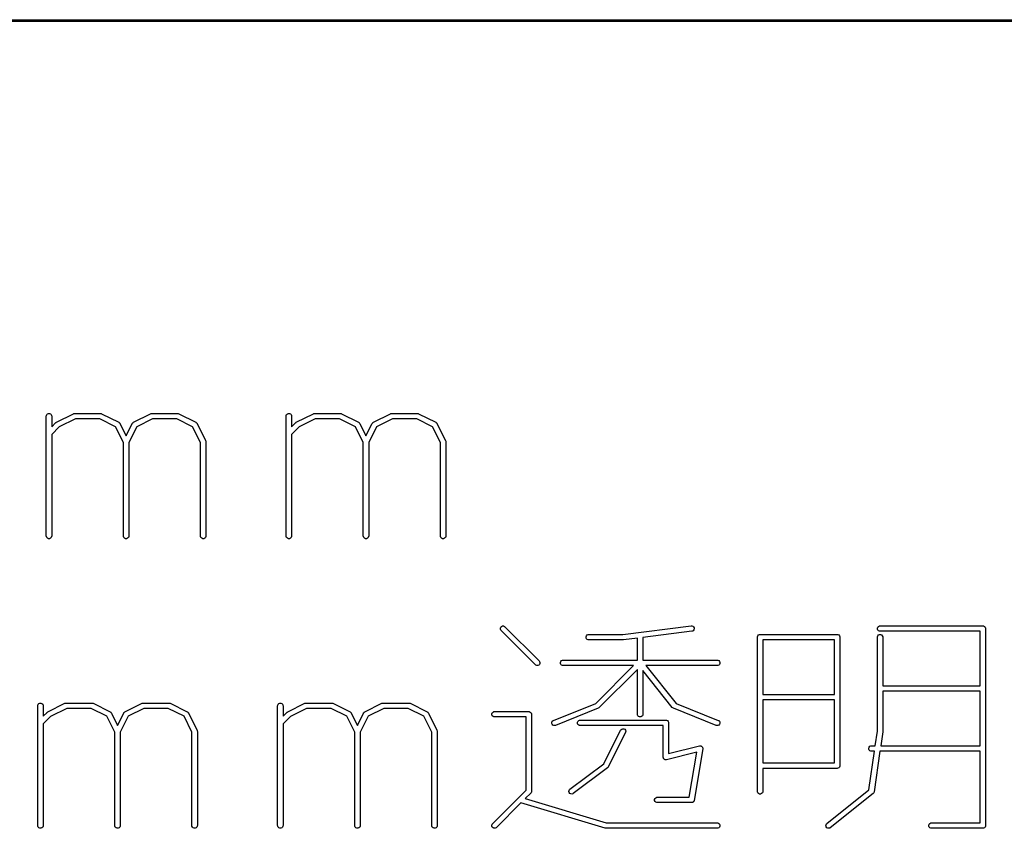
# Model space of a CAD drawing. Extents: x 24 to 204, y -176 to -24.
# Tile 4 of 6: x 86 to 113, y -176 to -154. Entities that reach past the tile are written whole.
import ezdxf

# ---------------------------------------------------------------- set-up
doc = ezdxf.new("R2010")
doc.units = 0
doc.layers.add('BLACK', color=7, linetype='CONTINUOUS')

msp = doc.modelspace()

# ---------------------------------------------------------------- linework, layer by layer
at = {"layer": 'BLACK', "linetype": 'CONTINUOUS'}
for p, q in [((204, -154.025), (24, -154.025)), ((24.025, -153.975), (203.975, -153.975)), ((86.357018, -164.997241), (86.358459, -164.982609)), ((86.358459, -164.982609), (86.369658, -164.955573)), ((86.369658, -164.955573), (86.39035, -164.934881)), ((86.39035, -164.934881), (86.417386, -164.923682)), ((86.417386, -164.923682), (86.44665, -164.923682)), ((86.44665, -164.923682), (86.473686, -164.934881)), ((86.473686, -164.934881), (86.494378, -164.955573)), ((86.494378, -164.955573), (86.505577, -164.982609)), ((86.505577, -164.982609), (86.507018, -164.997241)), ((86.636572, -165.168255), (87.112762, -164.930159)), ((87.112762, -164.930159), (87.126494, -164.924904)), ((87.126494, -164.924904), (87.129181, -164.924713)), ((87.129181, -164.924713), (87.131671, -164.923682)), ((87.131671, -164.923682), (87.146303, -164.922241)), ((87.146303, -164.922241), (87.860589, -164.922241)), ((87.860589, -164.922241), (87.875221, -164.923682)), ((87.875221, -164.923682), (87.87771, -164.924713)), ((87.87771, -164.924713), (87.880398, -164.924904)), ((87.880398, -164.924904), (87.89413, -164.930159)), ((87.89413, -164.930159), (88.370321, -165.168255)), ((88.779429, -165.168255), (89.25562, -164.930159)), ((89.25562, -164.930159), (89.269352, -164.924904)), ((89.269352, -164.924904), (89.272039, -164.924713)), ((89.272039, -164.924713), (89.274529, -164.923682)), ((89.274529, -164.923682), (89.289161, -164.922241)), ((89.289161, -164.922241), (90.003446, -164.922241)), ((90.003446, -164.922241), (90.018078, -164.923682)), ((90.018078, -164.923682), (90.020567, -164.924713)), ((90.020567, -164.924713), (90.023255, -164.924904)), ((90.023255, -164.924904), (90.036987, -164.930159)), ((90.036987, -164.930159), (90.513178, -165.168255)), ((93.023685, -164.997241), (93.025126, -164.982609)), ((93.025126, -164.982609), (93.036325, -164.955573)), ((93.036325, -164.955573), (93.057017, -164.934881)), ((93.057017, -164.934881), (93.084053, -164.923682)), ((93.084053, -164.923682), (93.113317, -164.923682)), ((93.113317, -164.923682), (93.140353, -164.934881)), ((93.140353, -164.934881), (93.161045, -164.955573)), ((93.161045, -164.955573), (93.172244, -164.982609)), ((93.172244, -164.982609), (93.173685, -164.997241)), ((93.303239, -165.168255), (93.779429, -164.930159)), ((93.779429, -164.930159), (93.793161, -164.924904)), ((93.793161, -164.924904), (93.795848, -164.924713)), ((93.795848, -164.924713), (93.798338, -164.923682)), ((93.798338, -164.923682), (93.81297, -164.922241)), ((93.81297, -164.922241), (94.527256, -164.922241)), ((94.527256, -164.922241), (94.541888, -164.923682)), ((94.541888, -164.923682), (94.544377, -164.924713)), ((94.544377, -164.924713), (94.547065, -164.924904)), ((94.547065, -164.924904), (94.560797, -164.930159)), ((94.560797, -164.930159), (95.036988, -165.168255)), ((95.446096, -165.168255), (95.922287, -164.930159)), ((95.922287, -164.930159), (95.936019, -164.924904)), ((95.936019, -164.924904), (95.938706, -164.924713)), ((95.938706, -164.924713), (95.941196, -164.923682)), ((95.941196, -164.923682), (95.955828, -164.922241)), ((95.955828, -164.922241), (96.670113, -164.922241)), ((96.670113, -164.922241), (96.684745, -164.923682)), ((96.684745, -164.923682), (96.687234, -164.924713)), ((96.687234, -164.924713), (96.689922, -164.924904)), ((96.689922, -164.924904), (96.703654, -164.930159)), ((96.703654, -164.930159), (97.179845, -165.168255)), ((86.357018, -168.330575), (86.357018, -164.997241)), ((86.507018, -164.997241), (86.507018, -165.292366)), ((86.507018, -165.292366), (86.61708, -165.182304)), ((86.61708, -165.182304), (86.622832, -165.177583)), ((86.622832, -165.177583), (86.624129, -165.176088)), ((86.624129, -165.176088), (86.626383, -165.174668)), ((86.626383, -165.174668), (86.628445, -165.172977)), ((86.628445, -165.172977), (86.630275, -165.172218)), ((86.630275, -165.172218), (86.636572, -165.168255)), ((87.164008, -165.072241), (86.71454, -165.296975)), ((87.842884, -165.072241), (87.164008, -165.072241)), ((88.280878, -165.291238), (87.842884, -165.072241)), ((88.370321, -165.168255), (88.372767, -165.169795)), ((88.372767, -165.169795), (88.373922, -165.17018)), ((88.373922, -165.17018), (88.37536, -165.171427)), ((88.37536, -165.171427), (88.382764, -165.176088)), ((88.382764, -165.176088), (88.388923, -165.183189)), ((88.388923, -165.183189), (88.39603, -165.189353)), ((88.39603, -165.189353), (88.400691, -165.196758)), ((88.400691, -165.196758), (88.401937, -165.198195)), ((88.401937, -165.198195), (88.402321, -165.199348)), ((88.402321, -165.199348), (88.403862, -165.201796)), ((88.403862, -165.201796), (88.574875, -165.543822)), ((88.574875, -165.543822), (88.745888, -165.201796)), ((88.745888, -165.201796), (88.747428, -165.199349)), ((88.747428, -165.199349), (88.747813, -165.198195)), ((88.747813, -165.198195), (88.74906, -165.196756)), ((88.74906, -165.196756), (88.753721, -165.189353)), ((88.753721, -165.189353), (88.760823, -165.183192)), ((88.760823, -165.183192), (88.766986, -165.176087)), ((88.766986, -165.176087), (88.774387, -165.171427)), ((88.774387, -165.171427), (88.775828, -165.170179)), ((88.775828, -165.170179), (88.776984, -165.169793)), ((88.776984, -165.169793), (88.779429, -165.168255)), ((89.306866, -165.072241), (88.868871, -165.291238)), ((89.985741, -165.072241), (89.306866, -165.072241)), ((90.423735, -165.291238), (89.985741, -165.072241)), ((90.513178, -165.168255), (90.515624, -165.169795)), ((90.515624, -165.169795), (90.516779, -165.17018)), ((90.516779, -165.17018), (90.518217, -165.171427)), ((90.518217, -165.171427), (90.525621, -165.176088)), ((90.525621, -165.176088), (90.53178, -165.183189)), ((90.53178, -165.183189), (90.538887, -165.189353)), ((90.538887, -165.189353), (90.543548, -165.196758)), ((90.543548, -165.196758), (90.544794, -165.198195)), ((90.544794, -165.198195), (90.545178, -165.199348)), ((90.545178, -165.199348), (90.546719, -165.201796)), ((90.546719, -165.201796), (90.784814, -165.677986)), ((93.023685, -168.330575), (93.023685, -164.997241)), ((93.173685, -164.997241), (93.173685, -165.292366)), ((93.173685, -165.292366), (93.283747, -165.182304)), ((93.283747, -165.182304), (93.289499, -165.177583)), ((93.289499, -165.177583), (93.290796, -165.176088)), ((93.290796, -165.176088), (93.29305, -165.174668)), ((93.29305, -165.174668), (93.295112, -165.172977)), ((93.295112, -165.172977), (93.296942, -165.172218)), ((93.296942, -165.172218), (93.303239, -165.168255)), ((93.830675, -165.072241), (93.381207, -165.296975)), ((94.509551, -165.072241), (93.830675, -165.072241)), ((94.947545, -165.291238), (94.509551, -165.072241)), ((95.036988, -165.168255), (95.039434, -165.169795)), ((95.039434, -165.169795), (95.040589, -165.17018)), ((95.040589, -165.17018), (95.042027, -165.171427)), ((95.042027, -165.171427), (95.049431, -165.176088)), ((95.049431, -165.176088), (95.05559, -165.183189)), ((95.05559, -165.183189), (95.062697, -165.189353)), ((95.062697, -165.189353), (95.067358, -165.196758)), ((95.067358, -165.196758), (95.068604, -165.198195)), ((95.068604, -165.198195), (95.068988, -165.199348)), ((95.068988, -165.199348), (95.070529, -165.201796)), ((95.070529, -165.201796), (95.241542, -165.543822)), ((95.241542, -165.543822), (95.412555, -165.201796)), ((95.412555, -165.201796), (95.414095, -165.199349)), ((95.414095, -165.199349), (95.41448, -165.198195)), ((95.41448, -165.198195), (95.415727, -165.196756)), ((95.415727, -165.196756), (95.420388, -165.189353)), ((95.420388, -165.189353), (95.42749, -165.183192)), ((95.42749, -165.183192), (95.433653, -165.176087)), ((95.433653, -165.176087), (95.441054, -165.171427)), ((95.441054, -165.171427), (95.442495, -165.170179)), ((95.442495, -165.170179), (95.443651, -165.169793)), ((95.443651, -165.169793), (95.446096, -165.168255)), ((95.973533, -165.072241), (95.535538, -165.291238)), ((96.652408, -165.072241), (95.973533, -165.072241)), ((97.090402, -165.291238), (96.652408, -165.072241)), ((97.179845, -165.168255), (97.182291, -165.169795)), ((97.182291, -165.169795), (97.183446, -165.17018)), ((97.183446, -165.17018), (97.184884, -165.171427)), ((97.184884, -165.171427), (97.192288, -165.176088)), ((97.192288, -165.176088), (97.198447, -165.183189)), ((97.198447, -165.183189), (97.205554, -165.189353)), ((97.205554, -165.189353), (97.210215, -165.196758)), ((97.210215, -165.196758), (97.211461, -165.198195)), ((97.211461, -165.198195), (97.211845, -165.199348)), ((97.211845, -165.199348), (97.213386, -165.201796)), ((97.213386, -165.201796), (97.451481, -165.677986)), ((86.71454, -165.296975), (86.507018, -165.504498)), ((86.507018, -165.504498), (86.507018, -168.330575)), ((88.499875, -165.729232), (88.280878, -165.291238)), ((88.868871, -165.291238), (88.649875, -165.729232)), ((90.642732, -165.729232), (90.423735, -165.291238)), ((93.381207, -165.296975), (93.173685, -165.504498)), ((93.173685, -165.504498), (93.173685, -168.330575)), ((95.166542, -165.729232), (94.947545, -165.291238)), ((95.535538, -165.291238), (95.316542, -165.729232)), ((97.309399, -165.729232), (97.090402, -165.291238)), ((88.499875, -168.330575), (88.499875, -165.729232)), ((88.649875, -165.729232), (88.649875, -168.330575)), ((90.642732, -168.330575), (90.642732, -165.729232)), ((90.784814, -165.677986), (90.790069, -165.691718)), ((90.790069, -165.691718), (90.790259, -165.694405)), ((90.790259, -165.694405), (90.791291, -165.696895)), ((90.791291, -165.696895), (90.792732, -165.711527)), ((90.792732, -165.711527), (90.792732, -168.330575)), ((95.166542, -168.330575), (95.166542, -165.729232)), ((95.316542, -165.729232), (95.316542, -168.330575)), ((97.309399, -168.330575), (97.309399, -165.729232)), ((97.451481, -165.677986), (97.456736, -165.691718)), ((97.456736, -165.691718), (97.456926, -165.694405)), ((97.456926, -165.694405), (97.457958, -165.696895)), ((97.457958, -165.696895), (97.459399, -165.711527)), ((97.459399, -165.711527), (97.459399, -168.330575)), ((86.358459, -168.345207), (86.357018, -168.330575)), ((86.369658, -168.372243), (86.358459, -168.345207)), ((86.39035, -168.392935), (86.369658, -168.372243)), ((86.417386, -168.404134), (86.39035, -168.392935)), ((86.44665, -168.404134), (86.417386, -168.404134)), ((86.473686, -168.392935), (86.44665, -168.404134)), ((86.494378, -168.372243), (86.473686, -168.392935)), ((86.505577, -168.345207), (86.494378, -168.372243)), ((86.507018, -168.330575), (86.505577, -168.345207)), ((88.501316, -168.345207), (88.499875, -168.330575)), ((88.512515, -168.372243), (88.501316, -168.345207)), ((88.533207, -168.392935), (88.512515, -168.372243)), ((88.560243, -168.404134), (88.533207, -168.392935)), ((88.589507, -168.404134), (88.560243, -168.404134)), ((88.616543, -168.392935), (88.589507, -168.404134)), ((88.637235, -168.372243), (88.616543, -168.392935)), ((88.648434, -168.345207), (88.637235, -168.372243)), ((88.649875, -168.330575), (88.648434, -168.345207)), ((90.644173, -168.345207), (90.642732, -168.330575)), ((90.655372, -168.372243), (90.644173, -168.345207)), ((90.676064, -168.392935), (90.655372, -168.372243)), ((90.7031, -168.404134), (90.676064, -168.392935)), ((90.732364, -168.404134), (90.7031, -168.404134)), ((90.7594, -168.392935), (90.732364, -168.404134)), ((90.780092, -168.372243), (90.7594, -168.392935)), ((90.791291, -168.345207), (90.780092, -168.372243)), ((90.792732, -168.330575), (90.791291, -168.345207)), ((93.025126, -168.345207), (93.023685, -168.330575)), ((93.036325, -168.372243), (93.025126, -168.345207)), ((93.057017, -168.392935), (93.036325, -168.372243)), ((93.084053, -168.404134), (93.057017, -168.392935)), ((93.113317, -168.404134), (93.084053, -168.404134)), ((93.140353, -168.392935), (93.113317, -168.404134)), ((93.161045, -168.372243), (93.140353, -168.392935)), ((93.172244, -168.345207), (93.161045, -168.372243)), ((93.173685, -168.330575), (93.172244, -168.345207)), ((95.167983, -168.345207), (95.166542, -168.330575)), ((95.179182, -168.372243), (95.167983, -168.345207)), ((95.199874, -168.392935), (95.179182, -168.372243)), ((95.22691, -168.404134), (95.199874, -168.392935)), ((95.256174, -168.404134), (95.22691, -168.404134)), ((95.28321, -168.392935), (95.256174, -168.404134)), ((95.303902, -168.372243), (95.28321, -168.392935)), ((95.315101, -168.345207), (95.303902, -168.372243)), ((95.316542, -168.330575), (95.315101, -168.345207)), ((97.31084, -168.345207), (97.309399, -168.330575)), ((97.322039, -168.372243), (97.31084, -168.345207)), ((97.342731, -168.392935), (97.322039, -168.372243)), ((97.369767, -168.404134), (97.342731, -168.392935)), ((97.399031, -168.404134), (97.369767, -168.404134)), ((97.426067, -168.392935), (97.399031, -168.404134)), ((97.446759, -168.372243), (97.426067, -168.392935)), ((97.457958, -168.345207), (97.446759, -168.372243)), ((97.459399, -168.330575), (97.457958, -168.345207)), ((98.977504, -170.889473), (98.988703, -170.862436)), ((98.977504, -170.918735), (98.977504, -170.889473)), ((98.988703, -170.945772), (98.977504, -170.918735)), ((98.988703, -170.862436), (99.009395, -170.841744)), ((98.99803, -170.957137), (98.988703, -170.945772)), ((99.950411, -171.909518), (98.99803, -170.957137)), ((99.009395, -170.841744), (99.036432, -170.830545)), ((99.036432, -170.830545), (99.065694, -170.830545)), ((99.065694, -170.830545), (99.092731, -170.841744)), ((99.092731, -170.841744), (99.104096, -170.851071)), ((99.104096, -170.851071), (100.056477, -171.803452)), ((102.379726, -171.0672), (104.279855, -170.829683)), ((104.29846, -170.978525), (102.935587, -171.148884)), ((104.279855, -170.829683), (104.294553, -170.829298)), ((104.294553, -170.829298), (104.322769, -170.837057)), ((104.312801, -170.97528), (104.29846, -170.978525)), ((104.338239, -170.960814), (104.312801, -170.97528)), ((104.322769, -170.837057), (104.345868, -170.855023)), ((104.356204, -170.937715), (104.338239, -170.960814)), ((104.345868, -170.855023), (104.360334, -170.880461)), ((104.363963, -170.909499), (104.356204, -170.937715)), ((104.360334, -170.880461), (104.363963, -170.909499)), ((109.453694, -170.889472), (109.464893, -170.862436)), ((109.453694, -170.918736), (109.453694, -170.889472)), ((109.464893, -170.945772), (109.453694, -170.918736)), ((109.464893, -170.862436), (109.485585, -170.841744)), ((109.485585, -170.966464), (109.464893, -170.945772)), ((109.485585, -170.841744), (109.512621, -170.830545)), ((109.512621, -170.977663), (109.485585, -170.966464)), ((109.512621, -170.830545), (109.527253, -170.829104)), ((109.527253, -170.979104), (109.512621, -170.977663)), ((109.527253, -170.829104), (112.384396, -170.829104)), ((112.309396, -170.979104), (109.527253, -170.979104)), ((112.309396, -172.495771), (112.309396, -170.979104)), ((112.384396, -170.829104), (112.399028, -170.830545)), ((112.399028, -170.830545), (112.426064, -170.841744)), ((112.426064, -170.841744), (112.446756, -170.862436)), ((112.446756, -170.862436), (112.457955, -170.889472)), ((112.457955, -170.889472), (112.459396, -170.904104)), ((112.459396, -170.904104), (112.459396, -176.380295)), ((101.358457, -171.127568), (101.369656, -171.100532)), ((101.358457, -171.156832), (101.358457, -171.127568)), ((101.369656, -171.183868), (101.358457, -171.156832)), ((101.369656, -171.100532), (101.390348, -171.07984)), ((101.390348, -171.20456), (101.369656, -171.183868)), ((101.390348, -171.07984), (101.417384, -171.068641)), ((101.417384, -171.215759), (101.390348, -171.20456)), ((101.417384, -171.068641), (101.432016, -171.0672)), ((101.432016, -171.2172), (101.417384, -171.215759)), ((101.432016, -171.0672), (102.379726, -171.0672)), ((102.384397, -171.2172), (101.432016, -171.2172)), ((102.389035, -171.216743), (102.384397, -171.2172)), ((102.3937, -171.216621), (102.389035, -171.216743)), ((102.785587, -171.167634), (102.3937, -171.216621)), ((102.785587, -171.781485), (102.785587, -171.167634)), ((102.935587, -171.148884), (102.935587, -171.781485)), ((106.11892, -171.1422), (106.120361, -171.127568)), ((106.11892, -175.427914), (106.11892, -171.1422)), ((106.120361, -171.127568), (106.13156, -171.100532)), ((106.13156, -171.100532), (106.152252, -171.07984)), ((106.152252, -171.07984), (106.179288, -171.068641)), ((106.179288, -171.068641), (106.19392, -171.0672)), ((106.19392, -171.0672), (108.336777, -171.0672)), ((108.261777, -171.2172), (106.26892, -171.2172)), ((106.26892, -171.2172), (106.26892, -172.733866)), ((108.261777, -172.733866), (108.261777, -171.2172)), ((108.336777, -171.0672), (108.351409, -171.068641)), ((108.351409, -171.068641), (108.378445, -171.07984)), ((108.378445, -171.07984), (108.399137, -171.100532)), ((108.399137, -171.100532), (108.410336, -171.127568)), ((108.410336, -171.127568), (108.411777, -171.1422)), ((108.411777, -171.1422), (108.411777, -174.713628)), ((109.452253, -171.1422), (109.453694, -171.127568)), ((109.452253, -173.755918), (109.452253, -171.1422)), ((109.453694, -171.127568), (109.464893, -171.100532)), ((109.464893, -171.100532), (109.485585, -171.07984)), ((109.485585, -171.07984), (109.512621, -171.068641)), ((109.512621, -171.068641), (109.541885, -171.068641)), ((109.541885, -171.068641), (109.568921, -171.07984)), ((109.568921, -171.07984), (109.589613, -171.100532)), ((109.589613, -171.100532), (109.600812, -171.127568)), ((109.600812, -171.127568), (109.602253, -171.1422)), ((109.602253, -171.1422), (109.602253, -172.495771)), ((100.056477, -171.803452), (100.065804, -171.814817)), ((100.065804, -171.814817), (100.077003, -171.841853)), ((100.644171, -171.841853), (100.65537, -171.814817)), ((100.65537, -171.814817), (100.676062, -171.794125)), ((100.676062, -171.794125), (100.703098, -171.782926)), ((100.703098, -171.782926), (100.71773, -171.781485)), ((100.71773, -171.781485), (102.785587, -171.781485)), ((102.935587, -171.781485), (105.003444, -171.781485)), ((105.003444, -171.781485), (105.018076, -171.782926)), ((105.018076, -171.782926), (105.045112, -171.794125)), ((105.045112, -171.794125), (105.065804, -171.814817)), ((105.065804, -171.814817), (105.077003, -171.841853)), ((99.961776, -171.918845), (99.950411, -171.909518)), ((99.988812, -171.930044), (99.961776, -171.918845)), ((100.018075, -171.930044), (99.988812, -171.930044)), ((100.045112, -171.918845), (100.018075, -171.930044)), ((100.065804, -171.898153), (100.045112, -171.918845)), ((100.077003, -171.871116), (100.065804, -171.898153)), ((100.077003, -171.841853), (100.077003, -171.871116)), ((100.644171, -171.871117), (100.644171, -171.841853)), ((100.65537, -171.898153), (100.644171, -171.871117)), ((100.676062, -171.918845), (100.65537, -171.898153)), ((100.703098, -171.930044), (100.676062, -171.918845)), ((100.71773, -171.931485), (100.703098, -171.930044)), ((102.679521, -171.931485), (100.71773, -171.931485)), ((101.627963, -172.983042), (102.679521, -171.931485)), ((102.785587, -172.037551), (101.723144, -173.099994)), ((102.785587, -173.285057), (102.785587, -172.037551)), ((103.754403, -173.093813), (102.935587, -172.070293)), ((102.935587, -172.070293), (102.935587, -173.285057)), ((105.003444, -171.931485), (103.016634, -171.931485)), ((103.016634, -171.931485), (103.85918, -172.984668)), ((105.018076, -171.930044), (105.003444, -171.931485)), ((105.045112, -171.918845), (105.018076, -171.930044)), ((105.065804, -171.898153), (105.045112, -171.918845)), ((105.077003, -171.871117), (105.065804, -171.898153)), ((105.077003, -171.841853), (105.077003, -171.871117)), ((109.602253, -172.495771), (112.309396, -172.495771)), ((112.309396, -172.645771), (109.602253, -172.645771)), ((109.602253, -172.645771), (109.602253, -173.761247)), ((112.309396, -174.162438), (112.309396, -172.645771)), ((106.26892, -172.733866), (108.261777, -172.733866)), ((108.261777, -172.883866), (106.26892, -172.883866)), ((106.26892, -172.883866), (106.26892, -174.638628)), ((108.261777, -174.638628), (108.261777, -172.883866)), ((86.11892, -173.046961), (86.120361, -173.032329)), ((86.11892, -176.380295), (86.11892, -173.046961)), ((86.120361, -173.032329), (86.13156, -173.005293)), ((86.13156, -173.005293), (86.152252, -172.984601)), ((86.152252, -172.984601), (86.179288, -172.973402)), ((86.179288, -172.973402), (86.208552, -172.973402)), ((86.208552, -172.973402), (86.235588, -172.984601)), ((86.235588, -172.984601), (86.25628, -173.005293)), ((86.25628, -173.005293), (86.267479, -173.032329)), ((86.267479, -173.032329), (86.26892, -173.046961)), ((86.26892, -173.046961), (86.26892, -173.342086)), ((86.398474, -173.217975), (86.874664, -172.979879)), ((86.92591, -173.121961), (86.476442, -173.346695)), ((86.874664, -172.979879), (86.888396, -172.974624)), ((86.888396, -172.974624), (86.891083, -172.974433)), ((86.891083, -172.974433), (86.893573, -172.973402)), ((86.893573, -172.973402), (86.908205, -172.971961)), ((86.908205, -172.971961), (87.622491, -172.971961)), ((87.604786, -173.121961), (86.92591, -173.121961)), ((88.04278, -173.340958), (87.604786, -173.121961)), ((87.622491, -172.971961), (87.637123, -172.973402)), ((87.637123, -172.973402), (87.639612, -172.974433)), ((87.639612, -172.974433), (87.6423, -172.974624)), ((87.6423, -172.974624), (87.656032, -172.979879)), ((87.656032, -172.979879), (88.132223, -173.217975)), ((88.541331, -173.217975), (89.017522, -172.979879)), ((89.068768, -173.121961), (88.630773, -173.340958)), ((89.017522, -172.979879), (89.031254, -172.974624)), ((89.031254, -172.974624), (89.033941, -172.974433)), ((89.033941, -172.974433), (89.036431, -172.973402)), ((89.036431, -172.973402), (89.051063, -172.971961)), ((89.051063, -172.971961), (89.765348, -172.971961)), ((89.747643, -173.121961), (89.068768, -173.121961)), ((90.185637, -173.340958), (89.747643, -173.121961)), ((89.765348, -172.971961), (89.77998, -172.973402)), ((89.77998, -172.973402), (89.782469, -172.974433)), ((89.782469, -172.974433), (89.785157, -172.974624)), ((89.785157, -172.974624), (89.798889, -172.979879)), ((89.798889, -172.979879), (90.27508, -173.217975)), ((92.785587, -173.046961), (92.787028, -173.032329)), ((92.785587, -176.380295), (92.785587, -173.046961)), ((92.787028, -173.032329), (92.798227, -173.005293)), ((92.798227, -173.005293), (92.818919, -172.984601)), ((92.818919, -172.984601), (92.845955, -172.973402)), ((92.845955, -172.973402), (92.875219, -172.973402)), ((92.875219, -172.973402), (92.902255, -172.984601)), ((92.902255, -172.984601), (92.922947, -173.005293)), ((92.922947, -173.005293), (92.934146, -173.032329)), ((92.934146, -173.032329), (92.935587, -173.046961)), ((92.935587, -173.046961), (92.935587, -173.342086)), ((93.065141, -173.217975), (93.541331, -172.979879)), ((93.592577, -173.121961), (93.143109, -173.346695)), ((93.541331, -172.979879), (93.555063, -172.974624)), ((93.555063, -172.974624), (93.55775, -172.974433)), ((93.55775, -172.974433), (93.56024, -172.973402)), ((93.56024, -172.973402), (93.574872, -172.971961)), ((93.574872, -172.971961), (94.289158, -172.971961)), ((94.271453, -173.121961), (93.592577, -173.121961)), ((94.709447, -173.340958), (94.271453, -173.121961)), ((94.289158, -172.971961), (94.30379, -172.973402)), ((94.30379, -172.973402), (94.306279, -172.974433)), ((94.306279, -172.974433), (94.308967, -172.974624)), ((94.308967, -172.974624), (94.322699, -172.979879)), ((94.322699, -172.979879), (94.79889, -173.217975)), ((95.207998, -173.217975), (95.684189, -172.979879)), ((95.735435, -173.121961), (95.29744, -173.340958)), ((95.684189, -172.979879), (95.697921, -172.974624)), ((95.697921, -172.974624), (95.700608, -172.974433)), ((95.700608, -172.974433), (95.703098, -172.973402)), ((95.703098, -172.973402), (95.71773, -172.971961)), ((95.71773, -172.971961), (96.432015, -172.971961)), ((96.41431, -173.121961), (95.735435, -173.121961)), ((96.852304, -173.340958), (96.41431, -173.121961)), ((96.432015, -172.971961), (96.446647, -172.973402)), ((96.446647, -172.973402), (96.449136, -172.974433)), ((96.449136, -172.974433), (96.451824, -172.974624)), ((96.451824, -172.974624), (96.465556, -172.979879)), ((96.465556, -172.979879), (96.941747, -173.217975)), ((100.451781, -173.453516), (101.627963, -172.983042)), ((101.697965, -173.116597), (100.507489, -173.592788)), ((101.711016, -173.109825), (101.697965, -173.116597)), ((101.71135, -173.109498), (101.711016, -173.109825)), ((101.711779, -173.109321), (101.71135, -173.109498)), ((101.723144, -173.099994), (101.711779, -173.109321)), ((103.764668, -173.104338), (103.754403, -173.093813)), ((103.768735, -173.106578), (103.764668, -173.104338)), ((103.772063, -173.109825), (103.768735, -173.106578)), ((103.785114, -173.116597), (103.772063, -173.109825)), ((104.97559, -173.592788), (103.785114, -173.116597)), ((103.85918, -172.984668), (105.031298, -173.453516)), ((86.26892, -173.342086), (86.378982, -173.232024)), ((86.476442, -173.346695), (86.26892, -173.554218)), ((86.378982, -173.232024), (86.384734, -173.227303)), ((86.384734, -173.227303), (86.386031, -173.225808)), ((86.386031, -173.225808), (86.388285, -173.224388)), ((86.388285, -173.224388), (86.390347, -173.222697)), ((86.390347, -173.222697), (86.392177, -173.221938)), ((86.392177, -173.221938), (86.398474, -173.217975)), ((88.261777, -173.778952), (88.04278, -173.340958)), ((88.132223, -173.217975), (88.134669, -173.219515)), ((88.134669, -173.219515), (88.135824, -173.2199)), ((88.135824, -173.2199), (88.137262, -173.221147)), ((88.137262, -173.221147), (88.144666, -173.225808)), ((88.144666, -173.225808), (88.150825, -173.232909)), ((88.150825, -173.232909), (88.157932, -173.239073)), ((88.157932, -173.239073), (88.162593, -173.246478)), ((88.162593, -173.246478), (88.163839, -173.247915)), ((88.163839, -173.247915), (88.164223, -173.249068)), ((88.164223, -173.249068), (88.165764, -173.251516)), ((88.165764, -173.251516), (88.336777, -173.593542)), ((88.336777, -173.593542), (88.50779, -173.251516)), ((88.630773, -173.340958), (88.411777, -173.778952)), ((88.50779, -173.251516), (88.50933, -173.249069)), ((88.50933, -173.249069), (88.509715, -173.247915)), ((88.509715, -173.247915), (88.510962, -173.246476)), ((88.510962, -173.246476), (88.515623, -173.239073)), ((88.515623, -173.239073), (88.522725, -173.232912)), ((88.522725, -173.232912), (88.528888, -173.225807)), ((88.528888, -173.225807), (88.536289, -173.221147)), ((88.536289, -173.221147), (88.53773, -173.219899)), ((88.53773, -173.219899), (88.538886, -173.219513)), ((88.538886, -173.219513), (88.541331, -173.217975)), ((90.404634, -173.778952), (90.185637, -173.340958)), ((90.27508, -173.217975), (90.277526, -173.219515)), ((90.277526, -173.219515), (90.278681, -173.2199)), ((90.278681, -173.2199), (90.280119, -173.221147)), ((90.280119, -173.221147), (90.287523, -173.225808)), ((90.287523, -173.225808), (90.293682, -173.232909)), ((90.293682, -173.232909), (90.300789, -173.239073)), ((90.300789, -173.239073), (90.30545, -173.246478)), ((90.30545, -173.246478), (90.306696, -173.247915)), ((90.306696, -173.247915), (90.30708, -173.249068)), ((90.30708, -173.249068), (90.308621, -173.251516)), ((90.308621, -173.251516), (90.546716, -173.727706)), ((92.935587, -173.342086), (93.045649, -173.232024)), ((93.143109, -173.346695), (92.935587, -173.554218)), ((93.045649, -173.232024), (93.051401, -173.227303)), ((93.051401, -173.227303), (93.052698, -173.225808)), ((93.052698, -173.225808), (93.054952, -173.224388)), ((93.054952, -173.224388), (93.057014, -173.222697)), ((93.057014, -173.222697), (93.058844, -173.221938)), ((93.058844, -173.221938), (93.065141, -173.217975)), ((94.928444, -173.778952), (94.709447, -173.340958)), ((94.79889, -173.217975), (94.801336, -173.219515)), ((94.801336, -173.219515), (94.802491, -173.2199)), ((94.802491, -173.2199), (94.803929, -173.221147)), ((94.803929, -173.221147), (94.811333, -173.225808)), ((94.811333, -173.225808), (94.817492, -173.232909)), ((94.817492, -173.232909), (94.824599, -173.239073)), ((94.824599, -173.239073), (94.82926, -173.246478)), ((94.82926, -173.246478), (94.830506, -173.247915)), ((94.830506, -173.247915), (94.83089, -173.249068)), ((94.83089, -173.249068), (94.832431, -173.251516)), ((94.832431, -173.251516), (95.003444, -173.593542)), ((95.003444, -173.593542), (95.174457, -173.251516)), ((95.29744, -173.340958), (95.078444, -173.778952)), ((95.174457, -173.251516), (95.175997, -173.249069)), ((95.175997, -173.249069), (95.176382, -173.247915)), ((95.176382, -173.247915), (95.177629, -173.246476)), ((95.177629, -173.246476), (95.18229, -173.239073)), ((95.18229, -173.239073), (95.189392, -173.232912)), ((95.189392, -173.232912), (95.195555, -173.225807)), ((95.195555, -173.225807), (95.202956, -173.221147)), ((95.202956, -173.221147), (95.204397, -173.219899)), ((95.204397, -173.219899), (95.205553, -173.219513)), ((95.205553, -173.219513), (95.207998, -173.217975)), ((97.071301, -173.778952), (96.852304, -173.340958)), ((96.941747, -173.217975), (96.944193, -173.219515)), ((96.944193, -173.219515), (96.945348, -173.2199)), ((96.945348, -173.2199), (96.946786, -173.221147)), ((96.946786, -173.221147), (96.95419, -173.225808)), ((96.95419, -173.225808), (96.960349, -173.232909)), ((96.960349, -173.232909), (96.967456, -173.239073)), ((96.967456, -173.239073), (96.972117, -173.246478)), ((96.972117, -173.246478), (96.973363, -173.247915)), ((96.973363, -173.247915), (96.973747, -173.249068)), ((96.973747, -173.249068), (96.975288, -173.251516)), ((96.975288, -173.251516), (97.213383, -173.727706)), ((98.739409, -173.270425), (98.750608, -173.243389)), ((98.739409, -173.299689), (98.739409, -173.270425)), ((98.750608, -173.326725), (98.739409, -173.299689)), ((98.750608, -173.243389), (98.7713, -173.222697)), ((98.7713, -173.347417), (98.750608, -173.326725)), ((98.7713, -173.222697), (98.798336, -173.211498)), ((98.798336, -173.358616), (98.7713, -173.347417)), ((98.798336, -173.211498), (98.812968, -173.210057)), ((98.812968, -173.360057), (98.798336, -173.358616)), ((98.812968, -173.210057), (99.765349, -173.210057)), ((99.690349, -173.360057), (98.812968, -173.360057)), ((99.690349, -175.396848), (99.690349, -173.360057)), ((99.765349, -173.210057), (99.779981, -173.211498)), ((99.779981, -173.211498), (99.807017, -173.222697)), ((99.807017, -173.222697), (99.827709, -173.243389)), ((99.827709, -173.243389), (99.838908, -173.270425)), ((99.838908, -173.270425), (99.840349, -173.285057)), ((99.840349, -173.285057), (99.840349, -175.427914)), ((100.417787, -173.480727), (100.43873, -173.460288)), ((100.43873, -173.460288), (100.451781, -173.453516)), ((101.13156, -173.481484), (101.152252, -173.460792)), ((101.152252, -173.460792), (101.179288, -173.449593)), ((101.179288, -173.449593), (101.19392, -173.448152)), ((101.19392, -173.448152), (103.574873, -173.448152)), ((102.787028, -173.299689), (102.785587, -173.285057)), ((102.798227, -173.326725), (102.787028, -173.299689)), ((102.818919, -173.347417), (102.798227, -173.326725)), ((102.845955, -173.358616), (102.818919, -173.347417)), ((102.875219, -173.358616), (102.845955, -173.358616)), ((102.902255, -173.347417), (102.875219, -173.358616)), ((102.922947, -173.326725), (102.902255, -173.347417)), ((102.934146, -173.299689), (102.922947, -173.326725)), ((102.935587, -173.285057), (102.934146, -173.299689)), ((103.574873, -173.448152), (103.589505, -173.449593)), ((103.589505, -173.449593), (103.616541, -173.460792)), ((103.616541, -173.460792), (103.637233, -173.481484)), ((105.031298, -173.453516), (105.044349, -173.460288)), ((105.044349, -173.460288), (105.065292, -173.480727)), ((86.26892, -173.554218), (86.26892, -176.380295)), ((90.546716, -173.727706), (90.551971, -173.741438)), ((90.551971, -173.741438), (90.552161, -173.744125)), ((90.552161, -173.744125), (90.553193, -173.746615)), ((90.553193, -173.746615), (90.554634, -173.761247)), ((92.935587, -173.554218), (92.935587, -176.380295)), ((97.213383, -173.727706), (97.218638, -173.741438)), ((97.218638, -173.741438), (97.218828, -173.744125)), ((97.218828, -173.744125), (97.21986, -173.746615)), ((97.21986, -173.746615), (97.221301, -173.761247)), ((100.405903, -173.536886), (100.40626, -173.507624)), ((100.416771, -173.564057), (100.405903, -173.536886)), ((100.40626, -173.507624), (100.417787, -173.480727)), ((100.43721, -173.585), (100.416771, -173.564057)), ((100.464107, -173.596527), (100.43721, -173.585)), ((100.493369, -173.596884), (100.464107, -173.596527)), ((100.507489, -173.592788), (100.493369, -173.596884)), ((101.120361, -173.50852), (101.13156, -173.481484)), ((101.120361, -173.537784), (101.120361, -173.50852)), ((101.13156, -173.56482), (101.120361, -173.537784)), ((101.152252, -173.585512), (101.13156, -173.56482)), ((101.179288, -173.596711), (101.152252, -173.585512)), ((101.19392, -173.598152), (101.179288, -173.596711)), ((103.499873, -173.598152), (101.19392, -173.598152)), ((101.849042, -174.66425), (102.317315, -173.727706)), ((102.317315, -173.727706), (102.325148, -173.715263)), ((102.325148, -173.715263), (102.347255, -173.696089)), ((102.347255, -173.696089), (102.375016, -173.686836)), ((102.375016, -173.686836), (102.404207, -173.68891)), ((102.404207, -173.68891), (102.430381, -173.701997)), ((102.430381, -173.701997), (102.449554, -173.724105)), ((102.449554, -173.724105), (102.458808, -173.751866)), ((102.458808, -173.751866), (102.456734, -173.781056)), ((103.499873, -174.475533), (103.499873, -173.598152)), ((103.637233, -173.481484), (103.648432, -173.50852)), ((103.648432, -173.50852), (103.649873, -173.523152)), ((103.649873, -173.523152), (103.649873, -174.379474)), ((104.98971, -173.596884), (104.97559, -173.592788)), ((105.018972, -173.596527), (104.98971, -173.596884)), ((105.045869, -173.585), (105.018972, -173.596527)), ((105.066308, -173.564057), (105.045869, -173.585)), ((105.065292, -173.480727), (105.076819, -173.507624)), ((105.077176, -173.536886), (105.066308, -173.564057)), ((105.076819, -173.507624), (105.077176, -173.536886)), ((88.261777, -176.380295), (88.261777, -173.778952)), ((88.411777, -173.778952), (88.411777, -176.380295)), ((90.404634, -176.380295), (90.404634, -173.778952)), ((90.554634, -173.761247), (90.554634, -176.380295)), ((94.928444, -176.380295), (94.928444, -173.778952)), ((95.078444, -173.778952), (95.078444, -176.380295)), ((97.071301, -176.380295), (97.071301, -173.778952)), ((97.221301, -173.761247), (97.221301, -176.380295)), ((102.451479, -173.794788), (101.975288, -174.747169)), ((102.456734, -173.781056), (102.451479, -173.794788)), ((109.394179, -174.162438), (109.452253, -173.755918)), ((109.601499, -173.771853), (109.545701, -174.162438)), ((109.601731, -173.766542), (109.601499, -173.771853)), ((109.602253, -173.761247), (109.601731, -173.766542)), ((103.649873, -174.379474), (104.509064, -174.164677)), ((104.601233, -174.249768), (104.363138, -175.678339)), ((104.509064, -174.164677), (104.523609, -174.162526)), ((104.523609, -174.162526), (104.524269, -174.162624)), ((104.524269, -174.162624), (104.524914, -174.162475)), ((104.524914, -174.162475), (104.538665, -174.164766)), ((104.538665, -174.164766), (104.552554, -174.166834)), ((104.552554, -174.166834), (104.553125, -174.167176)), ((104.553125, -174.167176), (104.55378, -174.167286)), ((104.55378, -174.167286), (104.565634, -174.174682)), ((104.565634, -174.174682), (104.577646, -174.18189)), ((104.577646, -174.18189), (104.578042, -174.182424)), ((104.578042, -174.182424), (104.578607, -174.182777)), ((104.578607, -174.182777), (104.586739, -174.194162)), ((104.586739, -174.194162), (104.595068, -174.205402)), ((104.595068, -174.205402), (104.595229, -174.206047)), ((104.595229, -174.206047), (104.595616, -174.206589)), ((104.595616, -174.206589), (104.598769, -174.220205)), ((104.598769, -174.220205), (104.602166, -174.233792)), ((104.602218, -174.235099), (104.601233, -174.249768)), ((104.602166, -174.233792), (104.602067, -174.23445)), ((104.602067, -174.23445), (104.602218, -174.235099)), ((109.215599, -174.222806), (109.226798, -174.19577)), ((109.215599, -174.25207), (109.215599, -174.222806)), ((109.226798, -174.279106), (109.215599, -174.25207)), ((109.226798, -174.19577), (109.24749, -174.175078)), ((109.24749, -174.299798), (109.226798, -174.279106)), ((109.24749, -174.175078), (109.274526, -174.163879)), ((109.274526, -174.310997), (109.24749, -174.299798)), ((109.274526, -174.163879), (109.289158, -174.162438)), ((109.289158, -174.162438), (109.394179, -174.162438)), ((109.545701, -174.162438), (112.309396, -174.162438)), ((103.500124, -174.478086), (103.499873, -174.475533)), ((103.499962, -174.479179), (103.500124, -174.478086)), ((103.500407, -174.480961), (103.499962, -174.479179)), ((103.501314, -174.490165), (103.500407, -174.480961)), ((103.50483, -174.498654), (103.501314, -174.490165)), ((103.507059, -174.507569), (103.50483, -174.498654)), ((103.510379, -174.512049), (103.507059, -174.507569)), ((103.512513, -174.517201), (103.510379, -174.512049)), ((103.519011, -174.523699), (103.512513, -174.517201)), ((103.524481, -174.531081), (103.519011, -174.523699)), ((103.529261, -174.533949), (103.524481, -174.531081)), ((103.533205, -174.537893), (103.529261, -174.533949)), ((103.541696, -174.54141), (103.533205, -174.537893)), ((103.549574, -174.546137), (103.541696, -174.54141)), ((103.555087, -174.546957), (103.549574, -174.546137)), ((103.560241, -174.549092), (103.555087, -174.546957)), ((103.569433, -174.549092), (103.560241, -174.549092)), ((103.578519, -174.550444), (103.569433, -174.549092)), ((103.587665, -174.549092), (103.578519, -174.550444)), ((103.589505, -174.549092), (103.587665, -174.549092)), ((103.590526, -174.548669), (103.589505, -174.549092)), ((103.593063, -174.548294), (103.590526, -174.548669)), ((104.434468, -174.337942), (103.593063, -174.548294)), ((104.225623, -175.591009), (104.434468, -174.337942)), ((109.219112, -175.387903), (109.37275, -174.312438)), ((109.289158, -174.312438), (109.274526, -174.310997)), ((109.37275, -174.312438), (109.289158, -174.312438)), ((109.524273, -174.312438), (109.363404, -175.438521)), ((112.309396, -174.312438), (109.524273, -174.312438)), ((112.309396, -176.305295), (112.309396, -174.312438)), ((100.910825, -175.367914), (101.849042, -174.66425)), ((101.953206, -174.773628), (101.000825, -175.487914)), ((101.964047, -174.763696), (101.953206, -174.773628)), ((101.965419, -174.761378), (101.964047, -174.763696)), ((101.967456, -174.759612), (101.965419, -174.761378)), ((101.975288, -174.747169), (101.967456, -174.759612)), ((106.26892, -174.638628), (108.261777, -174.638628)), ((108.336777, -174.788628), (106.26892, -174.788628)), ((106.26892, -174.788628), (106.26892, -175.427914)), ((108.351409, -174.787187), (108.336777, -174.788628)), ((108.378445, -174.775988), (108.351409, -174.787187)), ((108.399137, -174.755296), (108.378445, -174.775988)), ((108.410336, -174.72826), (108.399137, -174.755296)), ((108.411777, -174.713628), (108.410336, -174.728259)), ((108.410336, -174.728259), (108.410336, -174.72826)), ((100.885075, -175.403027), (100.899984, -175.377846)), ((100.899984, -175.377846), (100.910825, -175.367914)), ((108.05183, -176.32173), (109.219112, -175.387903)), ((98.759935, -176.327262), (99.690349, -175.396848)), ((99.818382, -175.480947), (99.669075, -175.630253)), ((99.669075, -175.630253), (101.919214, -176.305295)), ((99.827709, -175.469582), (99.818382, -175.480947)), ((99.838908, -175.442546), (99.827709, -175.469582)), ((99.840349, -175.427914), (99.838908, -175.442546)), ((100.880936, -175.431996), (100.885075, -175.403027)), ((100.888199, -175.460344), (100.880936, -175.431996)), ((100.905757, -175.483755), (100.888199, -175.460344)), ((100.930938, -175.498664), (100.905757, -175.483755)), ((100.959907, -175.502803), (100.930938, -175.498664)), ((100.988255, -175.49554), (100.959907, -175.502803)), ((101.000825, -175.487914), (100.988255, -175.49554)), ((103.263219, -175.651377), (103.274418, -175.624341)), ((103.263219, -175.680641), (103.263219, -175.651377)), ((103.274418, -175.624341), (103.29511, -175.603649)), ((103.29511, -175.603649), (103.322146, -175.59245)), ((103.322146, -175.59245), (103.336778, -175.591009)), ((103.336778, -175.591009), (104.225623, -175.591009)), ((106.120361, -175.442546), (106.11892, -175.427914)), ((106.13156, -175.469582), (106.120361, -175.442546)), ((106.152252, -175.490274), (106.13156, -175.469582)), ((106.179288, -175.501473), (106.152252, -175.490274)), ((106.208552, -175.501473), (106.179288, -175.501473)), ((106.235588, -175.490274), (106.208552, -175.501473)), ((106.25628, -175.469582), (106.235588, -175.490274)), ((106.267479, -175.442546), (106.25628, -175.469582)), ((106.26892, -175.427914), (106.267479, -175.442546)), ((109.33601, -175.486479), (108.145534, -176.43886)), ((109.3438, -175.47888), (109.33601, -175.486479)), ((109.344999, -175.477982), (109.3438, -175.47888)), ((109.345377, -175.477343), (109.344999, -175.477982)), ((109.346535, -175.476214), (109.345377, -175.477343)), ((109.353034, -175.46441), (109.346535, -175.476214)), ((109.359908, -175.452802), (109.353034, -175.46441)), ((109.360293, -175.451229), (109.359908, -175.452802)), ((109.360651, -175.450579), (109.360293, -175.451229)), ((109.360816, -175.449091), (109.360651, -175.450579)), ((109.363404, -175.438521), (109.360816, -175.449091)), ((99.54861, -175.750718), (98.866001, -176.433328)), ((101.886655, -176.452132), (99.54861, -175.750718)), ((103.274418, -175.707677), (103.263219, -175.680641)), ((103.29511, -175.728369), (103.274418, -175.707677)), ((103.322146, -175.739568), (103.29511, -175.728369)), ((103.336778, -175.741009), (103.322146, -175.739568)), ((104.289158, -175.741009), (103.336778, -175.741009)), ((104.290764, -175.74085), (104.289158, -175.741009)), ((104.291498, -175.740973), (104.290764, -175.74085)), ((104.292959, -175.740634), (104.291498, -175.740973)), ((104.30379, -175.739568), (104.292959, -175.740634)), ((104.311682, -175.736298), (104.30379, -175.739568)), ((104.320007, -175.734371), (104.311682, -175.736298)), ((104.325073, -175.730751), (104.320007, -175.734371)), ((104.330826, -175.728369), (104.325073, -175.730751)), ((104.336867, -175.722327), (104.330826, -175.728369)), ((104.343819, -175.717362), (104.336867, -175.722327)), ((104.347114, -175.71208), (104.343819, -175.717362)), ((104.351518, -175.707677), (104.347114, -175.71208)), ((104.354787, -175.699784), (104.351518, -175.707677)), ((104.359311, -175.692535), (104.354787, -175.699784)), ((104.362145, -175.68202), (104.359311, -175.692535)), ((104.362717, -175.680641), (104.362145, -175.68202)), ((104.363138, -175.678339), (104.362717, -175.6799)), ((104.362717, -175.6799), (104.362717, -175.680641)), ((86.120361, -176.394927), (86.11892, -176.380295)), ((86.13156, -176.421963), (86.120361, -176.394927)), ((86.152252, -176.442655), (86.13156, -176.421963)), ((86.179288, -176.453854), (86.152252, -176.442655)), ((86.208552, -176.453854), (86.179288, -176.453854)), ((86.235588, -176.442655), (86.208552, -176.453854)), ((86.25628, -176.421963), (86.235588, -176.442655)), ((86.267479, -176.394927), (86.25628, -176.421963)), ((86.26892, -176.380295), (86.267479, -176.394927)), ((88.263218, -176.394927), (88.261777, -176.380295)), ((88.274417, -176.421963), (88.263218, -176.394927)), ((88.295109, -176.442655), (88.274417, -176.421963)), ((88.322145, -176.453854), (88.295109, -176.442655)), ((88.351409, -176.453854), (88.322145, -176.453854)), ((88.378445, -176.442655), (88.351409, -176.453854)), ((88.399137, -176.421963), (88.378445, -176.442655)), ((88.410336, -176.394927), (88.399137, -176.421963)), ((88.411777, -176.380295), (88.410336, -176.394927)), ((90.406075, -176.394927), (90.404634, -176.380295)), ((90.417274, -176.421963), (90.406075, -176.394927)), ((90.437966, -176.442655), (90.417274, -176.421963)), ((90.465002, -176.453854), (90.437966, -176.442655)), ((90.494266, -176.453854), (90.465002, -176.453854)), ((90.521302, -176.442655), (90.494266, -176.453854)), ((90.541994, -176.421963), (90.521302, -176.442655)), ((90.553193, -176.394927), (90.541994, -176.421963)), ((90.554634, -176.380295), (90.553193, -176.394927)), ((92.787028, -176.394927), (92.785587, -176.380295)), ((92.798227, -176.421963), (92.787028, -176.394927)), ((92.818919, -176.442655), (92.798227, -176.421963)), ((92.845955, -176.453854), (92.818919, -176.442655)), ((92.875219, -176.453854), (92.845955, -176.453854)), ((92.902255, -176.442655), (92.875219, -176.453854)), ((92.922947, -176.421963), (92.902255, -176.442655)), ((92.934146, -176.394927), (92.922947, -176.421963)), ((92.935587, -176.380295), (92.934146, -176.394927)), ((94.929885, -176.394927), (94.928444, -176.380295)), ((94.941084, -176.421963), (94.929885, -176.394927)), ((94.961776, -176.442655), (94.941084, -176.421963)), ((94.988812, -176.453854), (94.961776, -176.442655)), ((95.018076, -176.453854), (94.988812, -176.453854)), ((95.045112, -176.442655), (95.018076, -176.453854)), ((95.065804, -176.421963), (95.045112, -176.442655)), ((95.077003, -176.394927), (95.065804, -176.421963)), ((95.078444, -176.380295), (95.077003, -176.394927)), ((97.072742, -176.394927), (97.071301, -176.380295)), ((97.083941, -176.421963), (97.072742, -176.394927)), ((97.104633, -176.442655), (97.083941, -176.421963)), ((97.131669, -176.453854), (97.104633, -176.442655)), ((97.160933, -176.453854), (97.131669, -176.453854)), ((97.187969, -176.442655), (97.160933, -176.453854)), ((97.208661, -176.421963), (97.187969, -176.442655)), ((97.21986, -176.394927), (97.208661, -176.421963)), ((97.221301, -176.380295), (97.21986, -176.394927)), ((98.739409, -176.365664), (98.750608, -176.338627)), ((98.739409, -176.394926), (98.739409, -176.365664)), ((98.750608, -176.421963), (98.739409, -176.394926)), ((98.750608, -176.338627), (98.759935, -176.327262)), ((98.7713, -176.442655), (98.750608, -176.421963)), ((98.798337, -176.453854), (98.7713, -176.442655)), ((98.827599, -176.453854), (98.798337, -176.453854)), ((98.854636, -176.442655), (98.827599, -176.453854)), ((98.866001, -176.433328), (98.854636, -176.442655)), ((101.89189, -176.453156), (101.886655, -176.452132)), ((101.893574, -176.453854), (101.89189, -176.453156)), ((101.897356, -176.454226), (101.893574, -176.453854)), ((101.901084, -176.454956), (101.897356, -176.454226)), ((101.902895, -176.454771), (101.901084, -176.454956)), ((101.908206, -176.455295), (101.902895, -176.454771)), ((105.003444, -176.455295), (101.908206, -176.455295)), ((101.919214, -176.305295), (105.003444, -176.305295)), ((105.003444, -176.305295), (105.018076, -176.306736)), ((105.018076, -176.453854), (105.003444, -176.455295)), ((105.018076, -176.306736), (105.045112, -176.317935)), ((105.045112, -176.442655), (105.018076, -176.453854)), ((105.045112, -176.317935), (105.065804, -176.338627)), ((105.065804, -176.421963), (105.045112, -176.442655)), ((105.065804, -176.338627), (105.077003, -176.365663)), ((105.077003, -176.394927), (105.065804, -176.421963)), ((105.077003, -176.365663), (105.077003, -176.394927)), ((108.023957, -176.386714), (108.027189, -176.35763)), ((108.032102, -176.414821), (108.023957, -176.386714)), ((108.027189, -176.35763), (108.041304, -176.331996)), ((108.050383, -176.437673), (108.032102, -176.414821)), ((108.041304, -176.331996), (108.05183, -176.32173)), ((108.076017, -176.451788), (108.050383, -176.437673)), ((108.105101, -176.45502), (108.076017, -176.451788)), ((108.133208, -176.446875), (108.105101, -176.45502)), ((108.145534, -176.43886), (108.133208, -176.446875)), ((110.882266, -176.365663), (110.893465, -176.338627)), ((110.882266, -176.394927), (110.882266, -176.365663)), ((110.893465, -176.421963), (110.882266, -176.394927)), ((110.893465, -176.338627), (110.914157, -176.317935)), ((110.914157, -176.442655), (110.893465, -176.421963)), ((110.914157, -176.317935), (110.941193, -176.306736)), ((110.941193, -176.453854), (110.914157, -176.442655)), ((110.941193, -176.306736), (110.955825, -176.305295)), ((110.955825, -176.455295), (110.941193, -176.453854)), ((110.955825, -176.305295), (112.309396, -176.305295)), ((112.384396, -176.455295), (110.955825, -176.455295)), ((112.399028, -176.453854), (112.384396, -176.455295)), ((112.426064, -176.442655), (112.399028, -176.453854)), ((112.446756, -176.421963), (112.426064, -176.442655)), ((112.457955, -176.394927), (112.446756, -176.421963)), ((112.459396, -176.380295), (112.457955, -176.394926)), ((112.457955, -176.394926), (112.457955, -176.394927))]:
    msp.add_line(p, q, dxfattribs=at)

doc.saveas('drawing.dxf')
